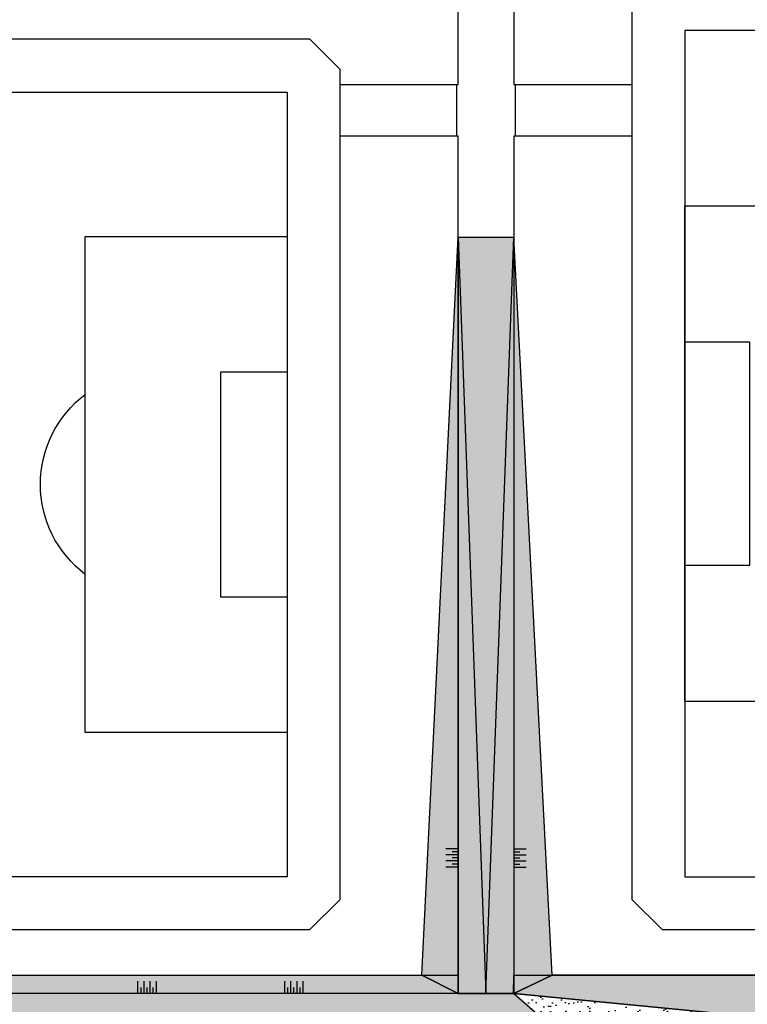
# Model space of a CAD drawing. Header units: millimetres. Extents: x -21286 to 456611, y -160636 to 272086.
# Tile 8 of 12: x 168132 to 227244, y 3901 to 83960. Entities that reach past the tile are written whole.
import ezdxf

# ---------------------------------------------------------------- set-up
doc = ezdxf.new("R2010")
doc.units = ezdxf.units.MM
doc.header["$LTSCALE"] = 0.5
for name, color, linetype in [('arc. 254', 254, 'Continuous'), ('pen 0.05mm', 7, 'Continuous'), ('pen 0.15mm', 1, 'Continuous')]:
    doc.layers.add(name, color=color, linetype=linetype)
doc.layers.add('hulplijn', color=140, linetype='Continuous', plot=False)
pattern_1 = [(37.5, (-329619.26, -6274.3), (-32.0006, 978.8265), [0, -772.16, 0, -863.6, 0, -825.5]), (7.5, (-329619.3, -6274.3), (899.0466, 1433.65), [0, -416.56, 0, -695.96, 0, -266.7]), (327.5, (-330244.1, -6274.3), (1581.9847, 2.8744), [0, -254, 0, -914.4, 0, -1193.8]), (317.5, (-330244.1, -6274.3), (1527.113, 445.8586), [0, -127, 0, -599.44, 0, -685.8])]

# ---------------------------------------------------------------- blocks, each defined once
blk = doc.blocks.new('1302-KAVEL-02')
at = {"layer": 'arc. 254'}
h = blk.add_hatch(color=256, dxfattribs=at)
h.dxf.hatch_style = 1
h.paths.add_polyline_path([(-125856, 60000), (-121353, 60000), (-121353, -1500), (-125856, -1500)])
h = blk.add_hatch(color=256, dxfattribs=at)
h.dxf.hatch_style = 1
h.paths.add_polyline_path([(-121356, -1500), (-125856, -1500), (-166428, -1500), (-180456, -1500), (-161101, -8055), (-161903, -10423), (-160009, -11065), (-159208, -8696), (-134669, -14179), (-130880, -15463), (-109664, -22648), (-105875, -23931), (-94324, -30671), (-95129, -33038), (-91624, -34225), (-90820, -31858), (-82582, -34648), (-83384, -37016), (-81490, -37657), (-80688, -35289), (-44433, -47568), (-45235, -49936), (-43341, -50577), (-42539, -48209), (-33240, -51359), (-30829, -47424), (-13106, -21382), (-18199, -21002), (-35256, -45925), (-89376, -27596), (-90048, -25150), (-85576, -25095), (-85576, -17057), (-92289, -16996), (-93615, -12171), (-111875, -9765)])
at = {"layer": 'pen 0.15mm'}
h = blk.add_hatch(dxfattribs=at)
h.set_pattern_fill('AR-SAND', color=256, scale=20)
h.set_pattern_definition(pattern_1)
h.paths.add_polyline_path([(-45235, -49936), (-45716, -51356), (-80076, -39719), (-79595, -38299)])
h.paths.add_polyline_path([(-80688, -35289), (-81490, -37657), (-45235, -49936), (-44433, -47568)])
h.paths.add_polyline_path([(-42539, -48209), (-33240, -51359), (-34580, -53544), (-43341, -50577)], flags=17)
h.paths.add_polyline_path([(-43341, -50577), (-43822, -51998), (-33927, -55349), (-13106, -21382), (-30829, -47424), (-34580, -53544)])
h.paths.add_polyline_path([(-132024, -17281), (-109861, -24787), (-110342, -26208), (-132505, -18702)])
h.paths.add_polyline_path([(-94324, -30671), (-95129, -33038), (-110342, -26208), (-109861, -24787), (-105875, -23931)])
h.paths.add_polyline_path([(-134669, -14179), (-132024, -17281), (-109861, -24787), (-105875, -23931)])
h.paths.add_polyline_path([(-110342, -26208), (-95129, -33038), (-99116, -34453), (-111333, -29134)])
h.paths.add_polyline_path([(-95129, -33038), (-101565, -51969), (-99116, -34453)])
h.paths.add_polyline_path([(-91624, -34225), (-83384, -37016), (-82582, -34648), (-90820, -31858)])
h.paths.add_polyline_path([(-160009, -11065), (-156031, -12412), (-132505, -18702), (-133496, -21628), (-160490, -12485)])
h.paths.add_polyline_path([(-134669, -14179), (-159208, -8696), (-160009, -11065), (-156031, -12412), (-132505, -18702), (-132024, -17281)])
h.paths.add_polyline_path([(-161101, -8055), (-161903, -10423), (-187287, -1826), (-187176, -1500), (-180456, -1500)])
edge = h.paths.add_edge_path()
edge.add_line((-161903, -10423), (-162384, -11844))
edge.add_line((-162384, -11844), (-187768, -3247))
edge.add_arc((-187233, -1668), 1668, 90.37795, 251.28998, ccw=False)
edge.add_line((-187244, 0), (-169856, 0))
edge.add_line((-169856, 0), (-165650, 0))
edge.add_line((-165650, 0), (-165650, -1500))
edge.add_line((-165650, -1500), (-169856, -1500))
edge.add_line((-169856, -1500), (-187176, -1500))
edge.add_line((-187176, -1500), (-187287, -1826))
edge.add_line((-187287, -1826), (-161903, -10423))
h.paths.add_polyline_path([(-125856, -1500), (-128823, 0), (-125856, 60000)])
h.paths.add_polyline_path([(-163647, 0), (-128823, 0), (-125856, -1500), (-163650, -1500)])
h.paths.add_polyline_path([(-121353, -1500), (-118240, 0), (-121353, 60000)])
edge = h.paths.add_edge_path(flags=16)
edge.add_line((-34580, -53544), (-33927, -55349))
h = blk.add_hatch(dxfattribs=at)
h.set_pattern_fill('AR-SAND', color=256, scale=20)
h.set_pattern_definition(pattern_1)
h.paths.add_polyline_path([(-75576, -1700), (-56616, -1700), (-56616, 0), (-118240, 0), (-121353, -1500), (-75576, -5950), (-75576, -5950)])
h.paths.add_polyline_path([(-53366, -1700), (-53366, 0), (0, 0), (-27458, -6420), (-32576, -5950), (-32576, -1700)])
h.paths.add_polyline_path([(-27458, -6420), (-27454, -9487), (-8563, -13970), (0, 0)])
h.paths.add_polyline_path([(-27454, -9487), (-32576, -10504), (-32576, -13970), (-8563, -13970)])
h.paths.add_polyline_path([(-32576, -19930), (-18199, -21002), (-28486, -26068), (-32576, -22292), (-32576, -22292)])
h.paths.add_polyline_path([(-37121, -32410), (-35256, -45925), (-18199, -21002), (-28486, -26068)])
h.paths.add_polyline_path([(-75576, -26773), (-86531, -28559), (-35256, -45925), (-37121, -32410)])
h.paths.add_polyline_path([(-90048, -25150), (-89376, -27596), (-86531, -28559), (-75576, -26773), (-75576, -25150)])
h.paths.add_polyline_path([(-85765, -16989), (-75576, -17149), (-75576, -20250)])
h.paths.add_polyline_path([(-75576, -10565), (-111875, -9765), (-75576, -14547), (-75576, -11393)])
edge = h.paths.add_edge_path(flags=16)
edge.add_arc((-156109, 714867), 733103, 280.10718, 282.21449, ccw=False)
edge.add_line((-27457, -6859), (-27455, -8690))
edge.add_arc((-810652, 4030031), 4113959, 280.974694, 281.331993)
edge.add_line((-2285, -3727), (-1005, -1640))
h = blk.add_hatch(dxfattribs=at)
h.set_pattern_fill('AR-SAND', color=256, scale=30)
h.set_pattern_definition([(37.5, (-329619.3, -6274.3), (-48.001, 1468.2397), [0, -1158.24, 0, -1295.4, 0, -1238.25]), (7.5, (-329619.3, -6274.3), (1348.57, 2150.475), [0, -624.84, 0, -1043.94, 0, -400.05]), (327.5, (-330556.5, -6274.3), (2372.977, 4.3116), [0, -381, 0, -1371.6, 0, -1790.7]), (317.5, (-330556.5, -6274.3), (2290.67, 668.788), [0, -190.5, 0, -899.16, 0, -1028.7])])
h.paths.add_polyline_path([(-121353, -1500), (-111875, -9765), (-75576, -10565), (-75576, -5950)])
h.paths.add_polyline_path([(-76176, -7980), (-116739, -5524), (-114888, -7138), (-76176, -9480)], flags=16)
for points in [[(-121353, -1500), (-118240, 0), (-121353, 60000)], [(-75576, -1700), (-56616, -1700), (-56616, 0), (-118240, 0), (-121353, -1500), (-75576, -5950), (-75576, -5950)]]:
    blk.add_lwpolyline(points, close=True)
at = {"layer": 'pen 0.05mm'}
for p, q in [((-125856, 10280), (-126856, 10280)), ((-125856, 9780), (-126856, 9780)), ((-125856, 10030), (-126356, 10030)), ((-121353, 10280), (-120353, 10280)), ((-121353, 10030), (-120853, 10030)), ((-121353, 9780), (-120353, 9780)), ((-125856, 9280), (-126856, 9280)), ((-125856, 9530), (-126356, 9530)), ((-125856, 9030), (-126356, 9030)), ((-121353, 9530), (-120853, 9530)), ((-121353, 9280), (-120353, 9280)), ((-121353, 9030), (-120853, 9030)), ((-125856, 8780), (-126856, 8780)), ((-121353, 8780), (-120353, 8780)), ((-151882, -1500), (-151882, -500)), ((-151382, -1500), (-151382, -500)), ((-150882, -1500), (-150882, -500)), ((-150382, -1500), (-150382, -500)), ((-139954, -1500), (-139954, -500)), ((-139454, -1500), (-139454, -500)), ((-138954, -1500), (-138954, -500)), ((-138454, -1500), (-138454, -500)), ((-151632, -1500), (-151632, -1000)), ((-151132, -1500), (-151132, -1000)), ((-150632, -1500), (-150632, -1000)), ((-139704, -1500), (-139704, -1000)), ((-139204, -1500), (-139204, -1000)), ((-138704, -1500), (-138704, -1000))]:
    blk.add_line(p, q, dxfattribs=at)
for points in [[(-125856, -1500), (-128823, 0), (-125856, 60000)], [(-125856, 60000), (-121353, 60000), (-121353, -1500), (-125856, -1500)], [(-163647, 0), (-128823, 0), (-125856, -1500), (-163650, -1500)], [(-121353, -1500), (-111875, -9765), (-111875, -9765), (-111875, -9765), (-75576, -10565), (-75576, -5950), (-121353, -1500)]]:
    blk.add_lwpolyline(points, close=True, dxfattribs=at)
blk.add_lwpolyline([(-125856, 60000), (-123606, -1500), (-121354, 60000)], dxfattribs=at)
at = {"layer": 'pen 0.05mm', "lineweight": 0}
blk.add_lwpolyline([(-111756, 42400), (-111756, 6160), (-109295, 3700), (-816, 3700), (1644, 6160), (1644, 42400)], dxfattribs=at)
blk = doc.blocks.new('test')
at = {"layer": 'hulplijn', "lineweight": 0}
for points in [[(-187244, 0), (-128823, 0), (-125856, 59994), (-125856, 68207), (-135456, 68207), (-135456, 6160), (-137916, 3700), (-241395, 3700)], [(-241395, 76100), (-137916, 76100), (-135456, 73640), (-135456, 72407), (-125856, 72407), (-125856, 82078), (-131656, 82078), (-131656, 89052), (-201691, 89052)]]:
    blk.add_lwpolyline(points, dxfattribs=at)
blk.add_lwpolyline([(-121353, 86078), (-121353, 72407), (-111756, 72407), (-111756, 68207), (-121354, 68207), (-121354, 59998), (-118240, 0), (0, 0), (-33927, -55349), (-80076, -39719), (-90149, -69460), (-102178, -65386), (-119363, -115818), (-96002, -127235), (21150, -166911), (22644, -156859), (31182, -125965, -0.055364), (48954, -91286), (126991, 21627), (124043, 23922), (45748, 72018), (34673, 70810), (25691, 75939), (4492, 84971)], format="xyb", dxfattribs=at)
at = {"layer": 'hulplijn'}
for points in [[(-135456, 72407), (-126006, 72407), (-126006, 68207), (-135456, 68207)], [(-121206, 72407), (-111756, 72407), (-111756, 68207), (-121206, 68207)]]:
    blk.add_lwpolyline(points, close=True, dxfattribs=at)
blk.add_lwpolyline([(0, 0), (-33927, -55349), (-80076, -39719), (-79595, -38299), (-95129, -33038), (-95612, -34458), (-187768, -3247, -0.845904), (-187244, 0), (-125856, 0), (-125856, -1500), (-121356, -1500), (-121353, 0), (0, 0)], format="xyb", dxfattribs=at)
at = {"layer": 'pen 0.05mm'}
for points in [[(-125856, 92697), (-121354, 92697), (-121353, 72407), (-111756, 72407), (-111756, 68207), (-121354, 68207), (-121353, -1500), (-125856, -1500), (-125856, 68207), (-135456, 68207), (-135456, 72407), (-125856, 72407), (-125856, 82078), (-131656, 82078), (-131656, 86078), (-131656, 86078), (-131656, 89052), (-201691, 89052), (-201691, 97000), (-197982, 97000), (-197982, 92500)], [(-107456, 76800), (-107456, 8000), (-2656, 8000), (-2656, 76800)], [(-239556, 8000), (-239556, 71800), (-139756, 71800), (-139756, 8000)], [(-107456, 62560), (-91056, 62560), (-91056, 22240), (-107456, 22240)], [(-139756, 19740), (-156156, 19740), (-156156, 60060), (-139756, 60060)], [(-107456, 33340), (-102156, 33340), (-102156, 51460), (-107456, 51460)], [(-139756, 30740), (-145156, 30740), (-145156, 49060), (-139756, 49060)]]:
    blk.add_lwpolyline(points, close=True, dxfattribs=at)
blk.add_lwpolyline([(-156156, 32588, -0.499146), (-156156, 47212, 1.524067)], format="xyb", dxfattribs=at)
at = {"layer": 'pen 0.15mm'}
for points in [[(-111756, 6160), (-109295, 3700), (-816, 3700), (1644, 6160), (1644, 78640), (-816, 81100), (-109295, 81100), (-111756, 78640)], [(-243856, 6160), (-241395, 3700), (-137916, 3700), (-135456, 6160), (-135456, 73640), (-137916, 76100), (-241395, 76100), (-243856, 73640)]]:
    blk.add_lwpolyline(points, close=True, dxfattribs=at)

msp = doc.modelspace()

# ---------------------------------------------------------------- block references
for name in ['test', '1302-KAVEL-02']:
    msp.add_blockref(name, (329619, 6274))

doc.saveas('drawing.dxf')
